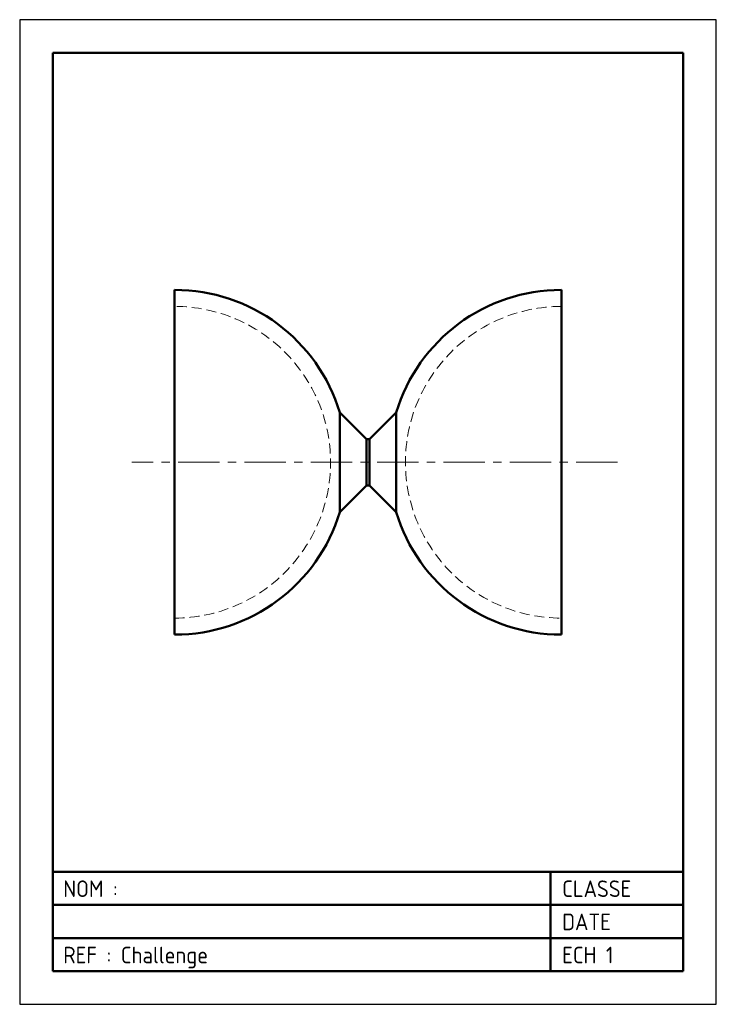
# Paper-space layout 'Présentation1' of a CAD drawing. Extents: x 0 to 210, y 0 to 297.
import ezdxf

# ---------------------------------------------------------------- set-up
doc = ezdxf.new("R2010")
doc.units = 0
doc.header["$LTSCALE"] = 10
doc.header["$MEASUREMENT"] = 0
doc.linetypes.add('CACHE', pattern=[0.45, 0.3, -0.15])
doc.linetypes.add('CENTER', pattern=[2, 1.25, -0.25, 0.25, -0.25])
doc.layers.get('DEFPOINTS').update_dxf_attribs({"color": 5, "linetype": 'CONTINUOUS'})
for name, color, linetype, lineweight in [('AM_0', 7, 'CONTINUOUS', 50), ('AM_3', 2, 'CACHE', 20), ('AM_7', 1, 'CENTER', 20)]:
    doc.layers.add(name, color=color, linetype=linetype, lineweight=lineweight)
doc.styles.get("Standard").update_dxf_attribs({"font": 'ISOCP'})

psp = doc.layouts.new('Présentation1')

# ---------------------------------------------------------------- linework, layer by layer
at = {"layer": 'AM_0'}
for p, q in [((10, 287), (10, 10)), ((200, 287), (10, 287)), ((200, 10), (200, 287)), ((46.71, 163.5), (46.71, 215.5)), ((163.29, 163.5), (163.29, 215.5)), ((96.5, 178.5), (96.5, 163.5)), ((104.5, 170.5), (96.5, 178.5)), ((105.5, 170.5), (113.5, 178.5)), ((113.5, 178.5), (113.5, 163.5)), ((104.5, 156.5), (104.5, 170.5)), ((104.5, 170.5), (105.5, 170.5)), ((105.5, 170.5), (105.5, 156.5)), ((46.71, 163.5), (46.71, 111.5)), ((96.5, 148.5), (96.5, 163.5)), ((113.5, 148.5), (113.5, 163.5)), ((163.29, 163.5), (163.29, 111.5)), ((104.5, 156.5), (96.5, 148.5)), ((105.5, 156.5), (104.5, 156.5)), ((105.5, 156.5), (113.5, 148.5)), ((10, 40), (200, 40)), ((160, 10), (160, 40)), ((10, 30), (200, 30)), ((10, 20), (200, 20)), ((10, 10), (200, 10))]:
    psp.add_line(p, q, dxfattribs=at)
for centre, start, end in [((46.71, 163.5), 16.7659, 90), ((163.29, 163.5), 90, 163.2341), ((46.71, 163.5), 270, 343.2341), ((163.29, 163.5), 196.7659, 270)]:
    psp.add_arc(centre, 52, start, end, dxfattribs=at)
at = {"layer": 'AM_3'}
for centre, start, end in [((46.71, 163.5), 270, 90), ((163.29, 163.5), 90, 270)]:
    psp.add_arc(centre, 47, start, end, dxfattribs=at)
at = {"layer": 'AM_7'}
psp.add_line((180.24, 163.5), (33.84, 163.5), dxfattribs=at)
at = {"layer": 'DEFPOINTS'}
for p, q in [((210, 297), (0, 297)), ((0, 297), (0, 0)), ((210, 0), (210, 297)), ((0, 0), (210, 0))]:
    psp.add_line(p, q, dxfattribs=at)

# ---------------------------------------------------------------- texts
at = {"layer": 'AM_0', "char_height": 5, "width": 66.1611, "attachment_point": 1}
for s, insert in [('NOM :', (13.15, 37.36)), ('CLASSE', (163.54, 37.36)), ('DATE', (163.54, 27.36)), ('REF : Challenge', (13.15, 17.36)), ('ECH 1', (163.54, 17.36))]:
    psp.add_mtext(s, dxfattribs=dict(at, insert=insert))

doc.saveas('drawing.dxf')
